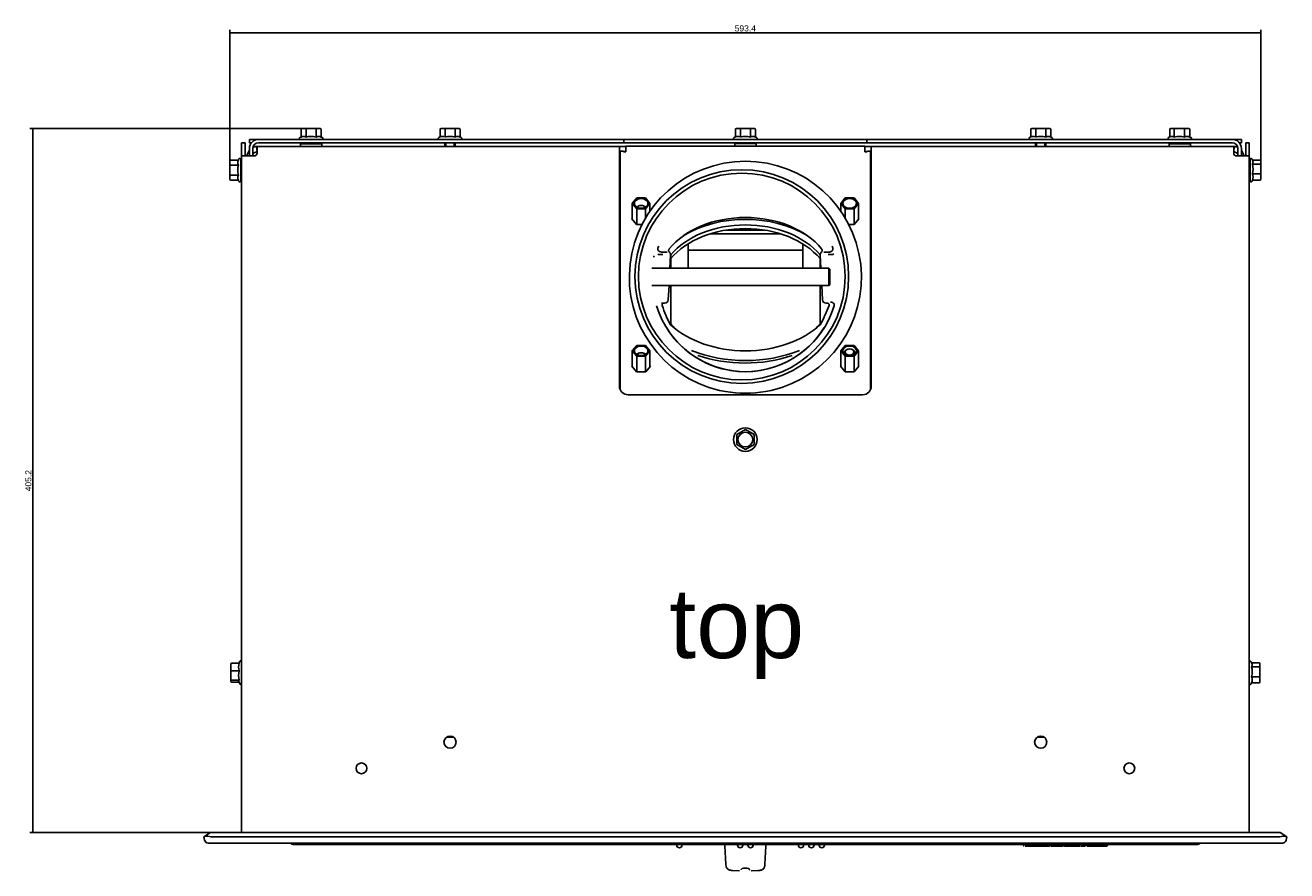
# Model space of a CAD drawing. Header units: millimetres. Extents: x -979 to 443, y 544 to 1928.
# Tile 1 of 4: x -951 to -225, y 544 to 1031. Entities that reach past the tile are written whole.
import ezdxf
from ezdxf.enums import TextEntityAlignment as Align

# ---------------------------------------------------------------- set-up
doc = ezdxf.new("R2010")
doc.units = ezdxf.units.MM
for name, color, linetype in [('016158AM_NY', 7, 'Continuous'), ('198268_PLÅT_KONV', 7, 'Continuous'), ('198269_PLÅT_KONV', 7, 'Continuous'), ('198271_STOSFÄSTE', 7, 'Continuous'), ('198272_BAKPLÅT_K', 7, 'Continuous'), ('198343_FRONT_PLÅ', 7, 'Continuous'), ('198345_STOS_PLÅT', 7, 'Continuous'), ('198567_SPJÄLLKNO', 7, 'Continuous'), ('416099_SKRUV_M6S', 7, 'Continuous'), ('603117_GLASFIBER', 7, 'Continuous'), ('603784_STOS_Ø125', 7, 'Continuous'), ('603854_KULSTOPP', 7, 'Continuous'), ('603865_ELDSTADSB', 7, 'Continuous'), ('603880_LUCKA_GJU', 7, 'Continuous'), ('603888_RAM_GJUTJ', 7, 'Continuous'), ('803255_HANDTAG_B', 7, 'Continuous'), ('Default', 7, 'Continuous')]:
    doc.layers.add(name, color=color, linetype=linetype)
doc.styles.add('SEACAD_Arial', font='arial.ttf')
doc.dimstyles.new('NIBE_ISO', dxfattribs={"dimtxt": 3.5, "dimasz": 2.45, "dimexe": 1.75, "dimexo": 1.75, "dimgap": 0.35, "dimtad": 1, "dimdec": 1, "dimdsep": 46, "dimtxsty": 'SEACAD_Arial', "dimblk1": '_SE_FILLED', "dimblk2": '_SE_FILLED', "dimsah": 1, "dimcen": 1.75, "dimadec": 1, "dimazin": 0, "dimtfac": 1, "dimtdec": 1, "dimtmove": 0, "dimatfit": 3, "dimfxl": 1, "dimtolj": 1, "dimarcsym": 0})

# ---------------------------------------------------------------- blocks, each defined once
blk = doc.blocks.new('SE2')
at = {"layer": '016158AM_NY', "color": 7, "linetype": 'Continuous'}
for p, q in [((55.48, 418.48), (55.48, 416.98)), ((67.78, 418.48), (55.48, 418.48)), ((67.78, 416.98), (67.78, 418.48)), ((305.48, 418.52), (305.48, 417.02)), ((317.78, 418.52), (305.48, 418.52)), ((317.78, 417.02), (317.78, 418.52)), ((555.48, 418.48), (555.48, 416.98)), ((567.78, 418.48), (555.48, 418.48)), ((567.78, 416.98), (567.78, 418.48)), ((246.55, 384.14), (249.09, 387.25)), ((249.09, 387.25), (254.17, 387.25)), ((254.17, 387.25), (256.71, 384.14)), ((366.55, 384.14), (369.09, 387.25)), ((369.09, 387.25), (374.17, 387.25)), ((374.17, 387.25), (376.71, 384.14)), ((246.55, 384.14), (246.55, 375.02)), ((249.09, 381.03), (246.55, 384.14)), ((249.09, 381.03), (249.09, 372.05)), ((254.17, 381.03), (249.09, 381.03)), ((256.71, 384.14), (254.17, 381.03)), ((254.17, 381.03), (254.17, 375.68)), ((256.71, 384.14), (256.71, 379.64)), ((366.55, 384.14), (366.55, 379.64)), ((369.09, 381.03), (366.55, 384.14)), ((369.09, 381.03), (369.09, 375.68)), ((374.17, 381.03), (369.09, 381.03)), ((376.71, 384.14), (374.17, 381.03)), ((374.17, 381.03), (374.17, 372.05)), ((376.71, 384.14), (376.71, 375.02)), ((246.55, 299.29), (249.09, 302.4)), ((246.55, 299.29), (246.55, 290.17)), ((249.09, 296.18), (246.55, 299.29)), ((249.09, 302.4), (254.17, 302.4)), ((254.17, 302.4), (256.71, 299.29)), ((256.71, 299.29), (254.17, 296.18)), ((256.71, 299.29), (256.71, 290.17)), ((366.55, 299.29), (369.09, 302.4)), ((366.55, 299.29), (366.55, 290.17)), ((369.09, 296.18), (366.55, 299.29)), ((369.09, 302.4), (374.17, 302.4)), ((374.17, 302.4), (376.71, 299.29)), ((376.71, 299.29), (374.17, 296.18)), ((376.71, 299.29), (376.71, 290.17)), ((249.09, 296.18), (249.09, 287.2)), ((254.17, 296.18), (249.09, 296.18)), ((254.17, 296.18), (254.17, 287.2)), ((369.09, 296.18), (369.09, 287.2)), ((374.17, 296.18), (369.09, 296.18)), ((374.17, 296.18), (374.17, 287.2))]:
    blk.add_line(p, q, dxfattribs=at)
for centre, major_axis in [((251.63, 384.14), (3.9, 0)), ((371.63, 384.14), (3.9, 0)), ((251.63, 384.14), (-3.9, 0)), ((371.63, 384.14), (-3.9, 0)), ((251.63, 299.29), (3.9, 0)), ((251.63, 299.29), (-3.9, 0)), ((371.63, 299.29), (3.9, 0)), ((371.63, 299.29), (-3.9, 0))]:
    blk.add_ellipse(centre, major_axis=major_axis, ratio=0.707107, start_param=0, end_param=3.141593, dxfattribs=at)
at = {"layer": '198268_PLÅT_KONV', "color": 7, "linetype": 'Continuous'}
for p, q in [((21.63, 418.98), (23.63, 418.98)), ((21.63, 418.1), (21.63, 418.98)), ((21.63, 418.1), (21.63, 412.31)), ((23.63, 418.98), (23.63, 418.1)), ((23.63, 418.1), (23.63, 412.31)), ((30.53, 413.08), (30.53, 416.98)), ((30.53, 416.98), (239.13, 416.98)), ((239.13, 416.98), (239.13, 413.08)), ((384.13, 413.08), (384.13, 416.98)), ((384.13, 416.98), (592.73, 416.98)), ((592.73, 416.98), (592.73, 413.08)), ((599.63, 418.98), (601.63, 418.98)), ((599.63, 418.1), (599.63, 418.98)), ((599.63, 412.31), (599.63, 418.1)), ((601.63, 418.98), (601.63, 418.1)), ((601.63, 412.31), (601.63, 418.1)), ((21.63, 411.49), (21.63, 412.31)), ((23.63, 411.49), (21.63, 411.49)), ((21.63, 411.49), (21.73, 411.43)), ((21.63, 411.49), (21.63, 21.98)), ((21.73, 411.43), (25.53, 411.43)), ((23.63, 412.31), (23.63, 411.49)), ((25.53, 411.43), (28.88, 411.43)), ((239.13, 413.08), (239.13, 278.98)), ((384.13, 278.98), (384.13, 413.08)), ((594.38, 411.43), (597.73, 411.43)), ((597.73, 411.43), (601.53, 411.43)), ((599.63, 411.49), (599.63, 412.31)), ((599.63, 411.49), (601.63, 411.49)), ((601.53, 411.43), (601.63, 411.49)), ((601.63, 412.31), (601.63, 411.49)), ((601.63, 411.49), (601.63, 21.98)), ((244.13, 273.98), (379.13, 273.98))]:
    blk.add_line(p, q, dxfattribs=at)
for centre, radius in [((141.63, 73.98), 3.5), ((481.63, 73.98), 3.5), ((90.63, 58.98), 3.1), ((532.63, 58.98), 3.1)]:
    blk.add_circle(centre, radius, dxfattribs=at)
for centre, radius, start, end in [((28.88, 413.08), 1.65, 270, 0), ((594.38, 413.08), 1.65, 180, 270), ((244.13, 278.98), 5, 180, 270), ((379.13, 278.98), 5, 270, 0)]:
    blk.add_arc(centre, radius, start, end, dxfattribs=at)
at = {"layer": '198269_PLÅT_KONV', "color": 7, "linetype": 'Continuous'}
for p, q in [((26.12, 414.81), (24.82, 412.31)), ((30.53, 413.97), (28.84, 413.29)), ((30.53, 413.99), (30.25, 416.95)), ((239.13, 416.98), (242.83, 416.98)), ((241.56, 413.98), (242.83, 413.98)), ((380.43, 416.98), (384.13, 416.98)), ((380.43, 413.98), (381.7, 413.98)), ((593.01, 416.95), (592.73, 413.99)), ((594.42, 413.29), (592.73, 413.97)), ((598.44, 412.31), (597.15, 414.81)), ((24.77, 412.06), (24.7, 411.45)), ((28.24, 412.65), (28.13, 412.43)), ((595.13, 412.43), (595.02, 412.65)), ((598.56, 411.45), (598.5, 412.06))]:
    blk.add_line(p, q, dxfattribs=at)
for centre, radius, start, end in [((30.83, 410.78), 6.2, 95.3398, 114.72465), ((30.83, 410.78), 6.2, 93.49175, 95.34032), ((592.43, 410.78), 6.2, 84.65968, 86.50825), ((592.43, 410.78), 6.2, 65.37828, 84.66025), ((30.82, 410.78), 6.19, 165.74168, 168.06132), ((30.83, 410.78), 3.19, 128.457, 144.14735), ((592.43, 410.78), 3.19, 35.8528, 51.54327), ((592.44, 410.78), 6.19, 11.9386, 14.25803)]:
    blk.add_arc(centre, radius, start, end, dxfattribs=at)
at = {"layer": '198271_STOSFÄSTE', "color": 7, "linetype": 'Continuous'}
for p, q in [((239.13, 414.18), (239.63, 414.18)), ((239.63, 414.18), (241.04, 414.18)), ((239.63, 414.18), (239.63, 409.18)), ((242.83, 415.21), (242.83, 417.02)), ((242.83, 417.02), (380.43, 417.02)), ((242.83, 415.21), (242.83, 413.79)), ((380.43, 417.02), (380.43, 415.21)), ((380.43, 415.21), (380.43, 413.79)), ((382.22, 414.18), (383.63, 414.18)), ((383.63, 414.18), (384.13, 414.18)), ((383.63, 409.18), (383.63, 414.18)), ((239.63, 409.18), (239.13, 409.18)), ((239.63, 276.8), (239.63, 409.18)), ((383.63, 276.8), (383.63, 409.18)), ((384.13, 409.18), (383.63, 409.18)), ((246.55, 375.59), (246.32, 375.3)), ((246.32, 375.3), (248.98, 372.05)), ((248.98, 372.05), (252.17, 372.05)), ((371.09, 372.05), (374.29, 372.05)), ((374.29, 372.05), (376.94, 375.3)), ((376.94, 375.3), (376.71, 375.59)), ((268.63, 346.82), (268.63, 354.46)), ((354.63, 354.46), (354.63, 346.82)), ((268.63, 314.84), (268.63, 336.82)), ((354.63, 336.82), (354.63, 314.84)), ((246.55, 290.73), (246.32, 290.45)), ((256.94, 290.45), (256.71, 290.73)), ((366.55, 290.73), (366.32, 290.45)), ((376.94, 290.45), (376.71, 290.73)), ((246.32, 290.45), (248.98, 287.2)), ((248.98, 287.2), (254.29, 287.2)), ((254.29, 287.2), (256.94, 290.45)), ((366.32, 290.45), (368.98, 287.2)), ((368.98, 287.2), (374.29, 287.2)), ((374.29, 287.2), (376.94, 290.45))]:
    blk.add_line(p, q, dxfattribs=at)
for centre, major_axis, start_param, end_param in [((242.83, 416.06), (-3.2, 0), 0.977849, 1.570796), ((380.43, 416.06), (-3.2, 0), 1.570796, 2.163743), ((311.63, 336.41), (-50, 0), 3.677119, 5.747659), ((311.63, 334.29), (50, 0), 0.535527, 2.606066), ((311.63, 332.88), (50, 0), 3.677119, 3.787328), ((311.63, 332.88), (50, 0), -0.645735, -0.535527)]:
    blk.add_ellipse(centre, major_axis=major_axis, ratio=0.707107, start_param=start_param, end_param=end_param, dxfattribs=at)
at = {"layer": '198272_BAKPLÅT_K', "color": 7, "linetype": 'Continuous'}
for p, q in [((26.13, 420.98), (31.13, 420.98)), ((26.13, 418.98), (26.13, 420.98)), ((27.23, 418.98), (26.13, 418.98)), ((26.13, 411.43), (26.13, 415.78)), ((28.13, 411.43), (28.13, 415.78)), ((236.63, 420.98), (31.33, 420.98)), ((236.63, 418.98), (31.33, 418.98)), ((236.63, 420.98), (241.63, 420.98)), ((241.63, 418.98), (236.63, 418.98)), ((241.63, 420.98), (241.63, 418.98)), ((241.63, 420.98), (246.63, 420.98)), ((246.63, 418.98), (241.63, 418.98)), ((246.63, 420.98), (376.63, 420.98)), ((246.63, 418.98), (376.63, 418.98)), ((376.63, 420.98), (381.63, 420.98)), ((381.63, 418.98), (376.63, 418.98)), ((381.63, 420.98), (386.63, 420.98)), ((381.63, 418.98), (381.63, 420.98)), ((386.63, 418.98), (381.63, 418.98)), ((591.93, 420.98), (386.63, 420.98)), ((591.93, 418.98), (386.63, 418.98)), ((592.13, 420.98), (597.13, 420.98)), ((595.13, 415.78), (595.13, 411.43)), ((597.13, 418.98), (596.03, 418.98)), ((597.13, 420.98), (597.13, 418.98)), ((597.13, 415.78), (597.13, 411.43))]:
    blk.add_line(p, q, dxfattribs=at)
for centre, radius, start, end in [((31.33, 415.78), 5.2, 90, 180), ((31.33, 415.78), 3.2, 90, 180), ((591.93, 415.78), 5.2, 0, 90), ((591.93, 415.78), 3.2, 0, 90)]:
    blk.add_arc(centre, radius, start, end, dxfattribs=at)
at = {"layer": '198343_FRONT_PLÅ', "color": 7, "linetype": 'Continuous'}
for p, q in [((143.43, 76.98), (139.83, 76.98)), ((483.43, 76.98), (479.83, 76.98))]:
    blk.add_line(p, q, dxfattribs=at)
at = {"layer": '198345_STOS_PLÅT', "color": 7, "linetype": 'Continuous'}
for p, q in [((291.47, 366.65), (331.79, 366.65)), ((322.72, 368.77), (300.54, 368.77)), ((278.63, 346.82), (278.63, 360.85)), ((344.63, 346.82), (344.63, 360.85))]:
    blk.add_line(p, q, dxfattribs=at)
at = {"layer": '198567_SPJÄLLKNO', "color": 7, "linetype": 'Continuous'}
for p, q in [((299.77, 15.18), (299.82, 14.13)), ((323.49, 15.18), (323.44, 14.13)), ((299.82, 14.13), (300.4, 3.89)), ((323.44, 14.13), (322.86, 3.89)), ((304.19, 0.15), (308.23, 0)), ((309.16, 0.59), (309.17, 0.62)), ((312.73, 1.48), (310.53, 1.48)), ((314.1, 0.59), (314.09, 0.62)), ((319.07, 0.15), (315.04, 0))]:
    blk.add_line(p, q, dxfattribs=at)
for centre, start, end in [((310.53, -0.02), 142.99104, 154.92429), ((310.53, -0.02), 90, 142.99082), ((312.73, -0.02), 37.00918, 90), ((312.73, -0.02), 25.07571, 37.00896)]:
    blk.add_arc(centre, 1.5, start, end, dxfattribs=at)
for points, knots in [([(300.4, 3.89), (300.42, 3.56), (300.44, 3.17), (300.57, 2.49), (300.64, 2.24), (300.85, 1.7), (301.02, 1.37), (301.67, 0.73), (302, 0.57), (302.55, 0.36), (302.79, 0.3), (303.47, 0.18), (303.86, 0.16), (304.19, 0.15)], [0, 0, 0, 0, 0.25, 0.25, 0.375, 0.375, 0.5, 0.5, 0.625, 0.625, 0.75, 0.75, 1, 1, 1, 1]), ([(322.86, 3.89), (322.85, 3.72), (322.83, 3.37), (322.76, 2.82), (322.63, 2.23), (322.39, 1.64), (322.01, 1.09), (321.45, 0.65), (320.74, 0.35), (319.93, 0.19), (319.36, 0.16), (319.07, 0.15)], [0, 0, 0, 0, 0.082162, 0.17296, 0.271709, 0.375809, 0.483018, 0.596167, 0.721067, 0.857198, 1, 1, 1, 1])]:
    blk.add_open_spline(points, degree=3, knots=knots, dxfattribs=at)
at = {"layer": '416099_SKRUV_M6S', "color": 7, "linetype": 'Continuous'}
for p, q in [((55.86, 422.34), (55.15, 422.01)), ((55.86, 422.34), (55.86, 426.66)), ((56.43, 427.16), (59.07, 427.16)), ((58.78, 422.34), (58.78, 426.66)), ((59.07, 427.16), (64.26, 427.16)), ((64.26, 427.16), (66.83, 427.16)), ((64.56, 422.34), (64.56, 426.66)), ((67.41, 422.34), (67.41, 426.66)), ((68.11, 422.01), (67.41, 422.34)), ((135.86, 422.36), (135.15, 422.03)), ((135.86, 422.36), (135.86, 426.68)), ((136.43, 427.18), (139.03, 427.18)), ((138.74, 422.36), (138.74, 426.68)), ((139.03, 427.18), (144.23, 427.18)), ((144.23, 427.18), (146.83, 427.18)), ((144.52, 422.36), (144.52, 426.68)), ((147.41, 422.36), (147.41, 426.68)), ((148.11, 422.03), (147.41, 422.36)), ((305.86, 422.36), (305.15, 422.03)), ((305.86, 422.36), (305.86, 426.68)), ((306.43, 427.18), (309.03, 427.18)), ((308.74, 422.36), (308.74, 426.68)), ((309.03, 427.18), (314.23, 427.18)), ((314.23, 427.18), (316.83, 427.18)), ((314.52, 422.36), (314.52, 426.68)), ((317.41, 422.36), (317.41, 426.68)), ((318.11, 422.03), (317.41, 422.36)), ((475.86, 422.36), (475.15, 422.03)), ((475.86, 422.36), (475.86, 426.68)), ((476.43, 427.18), (479.03, 427.18)), ((478.74, 422.36), (478.74, 426.68)), ((479.03, 427.18), (484.23, 427.18)), ((484.23, 427.18), (486.83, 427.18)), ((484.52, 422.36), (484.52, 426.68)), ((487.41, 422.36), (487.41, 426.68)), ((488.11, 422.03), (487.41, 422.36)), ((555.98, 422.4), (555.15, 422.01)), ((555.86, 422.34), (555.86, 426.66)), ((556.44, 427.16), (558.85, 427.16)), ((558.54, 422.34), (558.54, 426.66)), ((558.85, 427.16), (564.04, 427.16)), ((564.04, 427.16), (566.82, 427.16)), ((564.31, 422.34), (564.31, 426.66)), ((567.4, 422.34), (567.4, 426.66)), ((568.11, 422.01), (567.4, 422.34)), ((58.63, 418.98), (58.63, 418.48)), ((64.63, 418.96), (58.63, 418.96)), ((59.24, 418.48), (59.24, 418.96)), ((64.02, 418.48), (64.02, 418.96)), ((64.63, 418.48), (64.63, 418.98)), ((138.63, 418.98), (138.63, 416.98)), ((144.63, 418.98), (138.63, 418.98)), ((139.24, 416.98), (139.24, 418.98)), ((144.02, 416.98), (144.02, 418.98)), ((144.63, 416.98), (144.63, 418.98)), ((308.63, 418.98), (308.63, 418.52)), ((314.63, 418.98), (308.63, 418.98)), ((309.24, 418.52), (309.24, 418.98)), ((314.02, 418.52), (314.02, 418.98)), ((314.63, 418.52), (314.63, 418.98)), ((478.63, 418.98), (478.63, 416.98)), ((484.63, 418.98), (478.63, 418.98)), ((479.24, 416.98), (479.24, 418.98)), ((484.02, 416.98), (484.02, 418.98)), ((484.63, 416.98), (484.63, 418.98)), ((558.63, 418.98), (558.63, 418.48)), ((564.63, 418.96), (558.63, 418.96)), ((559.24, 418.48), (559.24, 418.96)), ((564.02, 418.48), (564.02, 418.96)), ((564.63, 418.48), (564.63, 418.98)), ((14.95, 405.87), (14.95, 408.47)), ((19.77, 409.05), (15.45, 409.05)), ((20.1, 409.75), (19.77, 409.05)), ((21.15, 397.02), (21.15, 409.52)), ((602.11, 409.52), (602.11, 397.02)), ((603.66, 408.69), (603.16, 409.75)), ((603.49, 406.79), (607.81, 406.79)), ((603.51, 409), (607.81, 409)), ((608.31, 408.42), (608.31, 406.44)), ((14.95, 400.67), (14.95, 405.87)), ((14.95, 398.07), (14.95, 400.67)), ((19.77, 406.16), (15.45, 406.16)), ((19.77, 400.38), (15.45, 400.38)), ((21.63, 406.27), (21.15, 406.27)), ((21.15, 400.27), (21.63, 400.27)), ((602.11, 406.27), (601.63, 406.27)), ((601.63, 400.27), (602.11, 400.27)), ((603.49, 401.07), (607.81, 401.07)), ((608.31, 406.44), (608.31, 401.29)), ((608.31, 401.29), (608.31, 398.12)), ((19.77, 397.5), (15.45, 397.5)), ((19.77, 397.5), (20.1, 396.79)), ((603.16, 396.79), (603.51, 397.55)), ((603.49, 397.55), (607.81, 397.55)), ((368.63, 298.23), (368.63, 297.53)), ((374.63, 297.53), (374.63, 298.23)), ((306.63, 251.07), (311.63, 253.95)), ((306.63, 245.29), (306.63, 251.07)), ((306.63, 251.07), (307.13, 250.78)), ((311.63, 253.95), (316.63, 251.07)), ((311.63, 253.38), (311.63, 253.95)), ((316.13, 250.78), (316.63, 251.07)), ((316.63, 251.07), (316.63, 245.29)), ((306.63, 245.29), (307.13, 245.58)), ((311.63, 242.41), (306.63, 245.29)), ((316.63, 245.29), (311.63, 242.41)), ((311.63, 242.41), (311.63, 242.98)), ((316.13, 245.58), (316.63, 245.29)), ((15.45, 114.96), (15.45, 118.93)), ((20.27, 119.47), (15.95, 119.47)), ((20.6, 120.52), (20.11, 119.47)), ((603.16, 119.34), (602.66, 120.4)), ((602.99, 117.44), (607.31, 117.44)), ((603.01, 119.65), (607.31, 119.65)), ((607.81, 119.07), (607.81, 117.09)), ((607.81, 117.09), (607.81, 111.94)), ((15.45, 110.07), (15.45, 114.96)), ((15.45, 109.15), (15.45, 110.07)), ((20.27, 115.06), (15.95, 115.06)), ((20.27, 109.63), (15.95, 109.63)), ((602.99, 111.72), (607.31, 111.72)), ((607.81, 111.94), (607.81, 108.77)), ((20.11, 108.6), (15.95, 108.6)), ((19.97, 108.9), (20.6, 107.56)), ((602.66, 107.44), (603.01, 108.2)), ((602.99, 108.2), (607.31, 108.2))]:
    blk.add_line(p, q, dxfattribs=at)
for radius in [6.8, 4.25]:
    blk.add_circle((311.63, 248.18), radius, dxfattribs=at)
for centre, radius, start, end in [((55.38, 421.51), 0.55, 115, 255.15484), ((57.32, 419.51), 3.19, 62.6587, 117.3413), ((61.67, 410.89), 11.81, 75.8453, 104.1547), ((65.98, 419.68), 3.02, 61.82521, 118.17479), ((67.88, 421.51), 0.55, 284.84516, 65), ((135.38, 421.53), 0.55, 115, 270), ((137.3, 419.61), 3.11, 62.30653, 117.69347), ((145.96, 419.62), 3.09, 62.19071, 117.80929), ((147.88, 421.53), 0.55, 270, 65), ((305.38, 421.53), 0.55, 115, 270), ((307.3, 419.61), 3.11, 62.30653, 117.69347), ((315.96, 419.62), 3.09, 62.19071, 117.80929), ((317.88, 421.53), 0.55, 270, 65), ((475.38, 421.53), 0.55, 115, 270), ((477.3, 419.61), 3.11, 62.30653, 117.69347), ((485.96, 419.62), 3.09, 62.19071, 117.80929), ((487.88, 421.53), 0.55, 270, 65), ((555.38, 421.51), 0.55, 115, 255.15484), ((557.2, 420), 2.7, 60.25599, 116.80006), ((561.42, 410.91), 11.79, 75.83371, 104.16629), ((565.85, 419.18), 3.52, 63.95508, 116.04492), ((567.88, 421.51), 0.55, 284.84516, 65), ((22.51, 407.6), 3.09, 152.19071, 207.80929), ((20.6, 409.52), 0.55, 0, 155), ((602.66, 409.52), 0.55, 25, 180), ((601.96, 407.89), 1.88, 324.16568, 24.99125), ((592.24, 403.93), 11.61, 345.72353, 14.27647), ((22.52, 398.94), 3.11, 152.30653, 207.69347), ((599.33, 399.31), 4.52, 337.09513, 22.90487), ((20.6, 397.02), 0.55, 205, 0), ((602.66, 397.02), 0.55, 180, 335), ((26.88, 117.27), 6.97, 161.54896, 198.45104), ((21.1, 120.29), 0.55, 14.84516, 155), ((602.16, 120.17), 0.55, 25, 165.15484), ((601.46, 118.54), 1.88, 324.16568, 24.99125), ((591.74, 114.58), 11.61, 345.72353, 14.27647), ((30.39, 112.34), 10.47, 164.96814, 195.03186), ((598.83, 109.96), 4.52, 337.09513, 22.90487), ((21.1, 107.79), 0.55, 205, 345.15484), ((602.16, 107.67), 0.55, 194.84516, 335)]:
    blk.add_arc(centre, radius, start, end, dxfattribs=at)
for centre, major_axis, ratio, start_param, end_param in [((56.43, 426.66), (-0.577, 0), 0.866052, 4.712389, 6.283185), ((59.07, 426.66), (0, 0.5), 0.569496, 0, 1.570796), ((64.26, 426.66), (0, 0.5), 0.585169, 4.712389, 6.283185), ((66.83, 426.66), (-0.577, 0), 0.866052, 3.141593, 4.712389), ((136.43, 426.68), (-0.577, 0), 0.866025, 4.712389, 6.283185), ((139.03, 426.68), (0, 0.5), 0.57735, 0, 1.570796), ((144.23, 426.68), (0, 0.5), 0.57735, 4.712389, 6.283185), ((146.83, 426.68), (-0.577, 0), 0.866025, 3.141593, 4.712389), ((306.43, 426.68), (-0.577, 0), 0.866025, 4.712389, 6.283185), ((309.03, 426.68), (0, 0.5), 0.57735, 0, 1.570796), ((314.23, 426.68), (0, 0.5), 0.57735, 4.712389, 6.283185), ((316.83, 426.68), (-0.577, 0), 0.866025, 3.141593, 4.712389), ((476.43, 426.68), (-0.577, 0), 0.866025, 4.712389, 6.283185), ((479.03, 426.68), (0, 0.5), 0.57735, 0, 1.570796), ((484.23, 426.68), (0, 0.5), 0.57735, 4.712389, 6.283185), ((486.83, 426.68), (-0.577, 0), 0.866025, 3.141593, 4.712389), ((556.44, 426.66), (-0.577, 0), 0.86677, 4.712389, 6.283185), ((558.85, 426.66), (0, 0.5), 0.618293, 0, 1.570796), ((564.04, 426.66), (0, 0.5), 0.535416, 4.712389, 6.283185), ((566.82, 426.66), (-0.577, 0), 0.86677, 3.141593, 4.712389), ((15.45, 408.47), (0, -0.577), 0.866025, 3.141593, 4.712389), ((607.81, 408.42), (0, -0.572), 0.873602, 1.570796, 3.141593), ((607.81, 406.44), (0.5, 0), 0.703764, 0, 1.570796), ((15.45, 405.87), (-0.5, 0), 0.57735, 4.712389, 6.283185), ((15.45, 400.67), (-0.5, 0), 0.57735, 0, 1.570796), ((607.81, 401.29), (0.5, 0), 0.440922, 4.712389, 6.283185), ((15.45, 398.07), (0, -0.577), 0.866025, 4.712389, 6.283185), ((607.81, 398.12), (0, -0.572), 0.873602, 0, 1.570796), ((251.67, 380.81), (3, 0), 0.707107, 0.609717, 2.546554), ((251.67, 381.16), (2.5, 0), 0.707107, 0.439732, 2.718279), ((251.67, 296.06), (3, 0), 0.707107, 0.571034, 2.585722), ((251.67, 296.42), (-2.5, 0), 0.707107, 3.531451, 5.910356), ((371.63, 298.23), (3, 0), 0.707107, 0, 3.597191), ((371.63, 298.23), (3, 0), 0.707107, 5.827587, 6.283185), ((15.95, 118.93), (0, -0.543), 0.920448, 3.141593, 4.712389), ((607.31, 119.07), (0, -0.572), 0.873602, 1.570796, 3.141593), ((607.31, 117.09), (0.5, 0), 0.703764, 0, 1.570796), ((15.95, 114.96), (-0.5, 0), 0.204458, 4.712389, 6.283185), ((15.95, 110.07), (-0.5, 0), 0.88197, 0, 1.570796), ((15.95, 109.15), (0, -0.543), 0.920448, 4.712389, 6.283185), ((607.31, 111.94), (0.5, 0), 0.440922, 4.712389, 6.283185), ((607.31, 108.77), (0, -0.572), 0.873602, 0, 1.570796)]:
    blk.add_ellipse(centre, major_axis=major_axis, ratio=ratio, start_param=start_param, end_param=end_param, dxfattribs=at)
blk.add_ellipse((371.63, 298.58), major_axis=(2.5, 0), ratio=0.707107, dxfattribs=at)
for points, knots in [([(144.52, 422.36), (143.57, 422.58), (142.61, 422.72), (141.16, 422.72), (140.67, 422.69), (139.7, 422.56), (139.22, 422.47), (138.74, 422.36)], [0, 0, 0, 0, 0.5, 0.5, 0.75, 0.75, 1, 1, 1, 1]), ([(314.52, 422.36), (313.57, 422.58), (312.61, 422.72), (311.16, 422.72), (310.67, 422.69), (309.7, 422.56), (309.22, 422.47), (308.74, 422.36)], [0, 0, 0, 0, 0.5, 0.5, 0.75, 0.75, 1, 1, 1, 1]), ([(484.52, 422.36), (483.57, 422.58), (482.61, 422.72), (481.16, 422.72), (480.67, 422.69), (479.7, 422.56), (479.22, 422.47), (478.74, 422.36)], [0, 0, 0, 0, 0.5, 0.5, 0.75, 0.75, 1, 1, 1, 1]), ([(19.77, 406.16), (19.55, 405.21), (19.41, 404.25), (19.41, 402.8), (19.44, 402.31), (19.57, 401.34), (19.66, 400.86), (19.77, 400.38)], [0, 0, 0, 0, 0.5, 0.5, 0.75, 0.75, 1, 1, 1, 1]), ([(20.27, 109.63), (20.16, 109.54), (20.07, 109.46), (19.94, 109.29), (19.91, 109.2), (19.91, 109.06), (19.92, 109.01), (19.95, 108.95)], [0, 0, 0, 0, 0.379774, 0.379774, 0.759547, 0.759547, 1, 1, 1, 1])]:
    blk.add_open_spline(points, degree=3, knots=knots, dxfattribs=at)
at = {"layer": '603117_GLASFIBER', "color": 7, "linetype": 'Continuous'}
for radius in [61.5, 59.5]:
    blk.add_circle((309.57, 342.05), radius, dxfattribs=at)
for centre, major_axis, start_param, end_param in [((311.63, 336.41), (-54.5, 0), 4.000248, 5.42453), ((311.63, 337.83), (-54.5, 0), 0.660902, 2.483023), ((311.63, 337.83), (-62.5, 0), 1.050006, 2.092537), ((311.63, 336.41), (-62.5, 0), 1.117562, 2.01782)]:
    blk.add_ellipse(centre, major_axis=major_axis, ratio=0.707107, start_param=start_param, end_param=end_param, dxfattribs=at)
at = {"layer": '603784_STOS_Ø125', "color": 7, "linetype": 'Continuous'}
for p, q in [((262.9, 356.16), (263.22, 356.14)), ((264.82, 356.14), (263.22, 356.14)), ((360.04, 356.14), (358.44, 356.14)), ((360.04, 356.14), (360.36, 356.16)), ((261.97, 354.67), (264.04, 354.67)), ((268.6, 354.37), (268.2, 346.82)), ((355.06, 346.82), (354.66, 354.37)), ((359.22, 354.67), (361.29, 354.67)), ((267.68, 336.82), (267.25, 328.63)), ((356.01, 328.63), (355.58, 336.82)), ((263.68, 326.79), (265.16, 326.79)), ((358.59, 326.79), (358.1, 326.79)), ((357.41, 319.72), (357.55, 320.06)), ((359.83, 325.38), (357.55, 320.06)), ((296.71, 276.53), (300.12, 275.86)), ((323.14, 275.86), (326.55, 276.53))]:
    blk.add_line(p, q, dxfattribs=at)
for centre, radius, start, end in [((311.63, 341.63), 66.79, 282.90766, 257.09234), ((284.37, 348.87), 24.99, 154.73961, 157.91795), ((263.01, 358.21), 1.8, 162.66051, 178.00539), ((263.23, 358.16), 2.02, 176.76393, 260.55361), ((264.97, 405.32), 49.19, 269.83512, 271.52471), ((266.35, 353.81), 2.35, 85.38943, 91.93814), ((356.91, 353.81), 2.35, 88.06186, 94.61057), ((358.3, 405.34), 49.2, 268.47547, 270.16469), ((360.03, 358.16), 2.02, 279.42914, 3.25332), ((338.89, 348.87), 24.99, 22.08205, 25.26039), ((360.25, 358.21), 1.8, 1.99783, 17.33628), ((292.29, 346.1), 34.1, 166.60801, 168.16894), ((311.63, 340.69), 53.42, 196.98685, 343.01608), ((311.62, 340.55), 53.27, 211.76147, 328.3676)]:
    blk.add_arc(centre, radius, start, end, dxfattribs=at)
for centre, major_axis, ratio, start_param, end_param in [((311.63, 340.39), (-50.38, 0), 0.707107, 3.658885, 5.765893), ((266.6, 354.37), (1.04, 1.83), 0.936909, 5.20436, 6.113914), ((356.66, 354.37), (-1.04, 1.83), 0.936909, 0.169271, 1.078826), ((261.97, 356.67), (1.54, -1.27), 0.998977, 4.99687, 5.401717), ((361.29, 356.67), (1.54, 1.27), 0.998977, 4.023061, 4.703498), ((265.25, 328.64), (1.96, 0.49), 0.910931, 4.445958, 6.012193), ((358.01, 328.64), (1.96, -0.49), 0.910931, 3.412585, 4.97882), ((311.63, 347.69), (0, 72.76), 0.996522, 2.982202, 3.300983)]:
    blk.add_ellipse(centre, major_axis=major_axis, ratio=ratio, start_param=start_param, end_param=end_param, dxfattribs=at)
for points, knots in [([(267.85, 358.01), (267.72, 357.85), (267.63, 357.69), (267.49, 357.35), (267.46, 357.17), (267.45, 356.91), (267.46, 356.82), (267.49, 356.65), (267.52, 356.56), (267.63, 356.31), (267.75, 356.15), (267.91, 356.01)], [0, 0, 0, 0, 0.25, 0.25, 0.5, 0.5, 0.625, 0.625, 0.75, 0.75, 1, 1, 1, 1]), ([(355.35, 356.01), (355.51, 356.15), (355.63, 356.3), (355.78, 356.64), (355.81, 356.82), (355.81, 357.17), (355.77, 357.35), (355.64, 357.69), (355.54, 357.85), (355.42, 358.01)], [0, 0, 0, 0, 0.25, 0.25, 0.5, 0.5, 0.75, 0.75, 1, 1, 1, 1]), ([(263.8, 327.08), (263.77, 327.06), (263.74, 327.01), (263.69, 326.86), (263.67, 326.76), (263.65, 326.56), (263.64, 326.48), (263.64, 326.31), (263.64, 326.2), (263.66, 325.98), (263.68, 325.85), (263.71, 325.66), (263.72, 325.6), (263.75, 325.49), (263.76, 325.44), (263.77, 325.39)], [0, 0, 0, 0, 0.25, 0.25, 0.5, 0.5, 0.625, 0.625, 0.75, 0.75, 0.875, 0.875, 0.9375, 0.9375, 1, 1, 1, 1]), ([(359.83, 325.38), (359.86, 325.46), (359.88, 325.54), (359.89, 325.69), (359.88, 325.77), (359.84, 325.92), (359.82, 326), (359.74, 326.14), (359.69, 326.22), (359.53, 326.42), (359.38, 326.54), (359.03, 326.73), (358.82, 326.79), (358.59, 326.79)], [0, 0, 0, 0, 0.125, 0.125, 0.25, 0.25, 0.375, 0.375, 0.5, 0.5, 0.75, 0.75, 1, 1, 1, 1]), ([(360.61, 327.31), (360.91, 327.34), (361.2, 327.32), (361.6, 327.21), (361.73, 327.16), (361.97, 327.03), (362.09, 326.96), (362.4, 326.7), (362.58, 326.47), (362.75, 326.02), (362.79, 325.86), (362.8, 325.59), (362.8, 325.49), (362.77, 325.3), (362.75, 325.2), (362.72, 325.09)], [0, 0, 0, 0, 0.25, 0.25, 0.375, 0.375, 0.5, 0.5, 0.75, 0.75, 0.875, 0.875, 0.9375, 0.9375, 1, 1, 1, 1])]:
    blk.add_open_spline(points, degree=3, knots=knots, dxfattribs=at)
for points in [[(268.58, 314.19), (266.53, 317.82), (264.95, 321.57), (263.77, 325.39)], [(357.41, 319.71), (356.62, 317.87), (355.73, 316.05), (354.73, 314.27)]]:
    blk.add_open_spline(points, degree=3, dxfattribs=at)
at = {"layer": '603854_KULSTOPP', "color": 7, "linetype": 'Continuous'}
for p, q in [((359.69, 346.82), (257.69, 346.82)), ((359.69, 346.82), (359.69, 336.82)), ((360.19, 346.32), (359.69, 346.82)), ((360.19, 337.32), (360.19, 346.32)), ((257.69, 336.82), (359.69, 336.82)), ((359.69, 336.82), (360.19, 337.32))]:
    blk.add_line(p, q, dxfattribs=at)
at = {"layer": '603865_ELDSTADSB', "color": 7, "linetype": 'Continuous'}
blk.add_line((278.63, 357.23), (344.63, 357.23), dxfattribs=at)
at = {"layer": '603880_LUCKA_GJU', "color": 7, "linetype": 'Continuous'}
blk.add_line((571.94, 15.18), (51.33, 15.18), dxfattribs=at)
for centre, radius, start, end in [((51.33, 17.18), 2, 216.8699, 270), ((271.63, 14.68), 0.5, 0, 90), ((273.63, 14.68), 1.5, 180, 0), ((275.63, 14.68), 0.5, 90, 180), ((306.63, 14.68), 0.5, 0, 90), ((308.63, 14.68), 1.5, 180, 0), ((310.63, 14.68), 0.5, 90, 180), ((312.63, 14.68), 0.5, 0, 90), ((314.63, 14.68), 1.5, 180, 0), ((316.63, 14.68), 0.5, 90, 180), ((341.63, 14.68), 0.5, 0, 90), ((343.63, 14.68), 1.5, 180, 0), ((345.63, 14.68), 0.5, 90, 180), ((347.63, 14.68), 0.5, 0, 90), ((349.63, 14.68), 1.5, 180, 0), ((351.63, 14.68), 0.5, 90, 180), ((353.63, 14.68), 0.5, 0, 90), ((355.63, 14.68), 1.5, 180, 0), ((357.63, 14.68), 0.5, 90, 180), ((571.94, 17.18), 2, 270, 323.1301)]:
    blk.add_arc(centre, radius, start, end, dxfattribs=at)
at = {"layer": '603888_RAM_GJUTJ', "color": 7, "linetype": 'Continuous'}
for p, q in [((0.3, 19.76), (3.38, 21.81)), ((3.93, 21.98), (6.15, 21.98)), ((6.15, 21.98), (617.11, 21.98)), ((617.11, 21.98), (619.33, 21.98)), ((619.88, 21.81), (622.96, 19.76)), ((0, 19.56), (0.3, 19.76)), ((0.34, 17.63), (0, 19.56)), ((5.26, 15.98), (2.31, 15.98)), ((618.34, 19.56), (4.92, 19.56)), ((618, 15.98), (5.26, 15.98)), ((620.95, 15.98), (618, 15.98)), ((623.26, 19.56), (622.92, 17.63)), ((622.96, 19.76), (623.26, 19.56))]:
    blk.add_line(p, q, dxfattribs=at)
for centre, radius, start, end in [((3.93, 20.98), 1, 90, 123.69007), ((619.33, 20.98), 1, 56.30993, 90), ((2.31, 17.98), 2, 190, 270), ((620.95, 17.98), 2, 270, 350)]:
    blk.add_arc(centre, radius, start, end, dxfattribs=at)
for centre, major_axis, ratio, start_param, end_param in [((5.49, 17.21), (-5.4, 2.31), 0.284302, 5.29344, 6.099554), ((4.54, 22.59), (-5.08, 0.35), 0.59166, 1.319061, 1.686323), ((618.72, 22.59), (-5.08, -0.35), 0.59166, 1.45527, 1.822532), ((617.77, 17.21), (5.4, 2.31), 0.284302, 0.183631, 0.989745)]:
    blk.add_ellipse(centre, major_axis=major_axis, ratio=ratio, start_param=start_param, end_param=end_param, dxfattribs=at)
at = {"layer": '803255_HANDTAG_B', "color": 7, "linetype": 'Continuous'}
for p, q in [((519.37, 15.21), (372.96, 15.21)), ((471.7, 14.89), (471.74, 14.48)), ((480.77, 14.48), (480.8, 14.89)), ((486.96, 14.48), (486.99, 14.89)), ((487.23, 14.89), (487.26, 14.48)), ((494.4, 14.48), (494.43, 14.89)), ((494.68, 14.48), (494.72, 14.89)), ((495, 14.89), (495.04, 14.48)), ((499.39, 14.48), (499.43, 14.89)), ((503.11, 14.48), (503.14, 14.89)), ((507.35, 14.48), (507.38, 14.89)), ((508.1, 14.89), (508.14, 14.48)), ((513.67, 14.48), (513.71, 14.89)), ((520.06, 14.48), (520.1, 14.89)), ((472.6, 14.21), (473.94, 14.21)), ((479.14, 14.21), (473.93, 14.21)), ((480.01, 14.21), (479.14, 14.21)), ((480.44, 14.21), (480.01, 14.21)), ((480.47, 14.21), (480.44, 14.21)), ((486.66, 14.21), (480.62, 14.21)), ((487.61, 14.21), (487.56, 14.21)), ((487.56, 14.21), (487.56, 14.21)), ((487.63, 14.21), (487.61, 14.21)), ((490.22, 14.21), (487.63, 14.21)), ((490.24, 14.21), (490.22, 14.21)), ((491.2, 14.21), (490.24, 14.21)), ((494.1, 14.21), (491.2, 14.21)), ((494.34, 14.21), (494.27, 14.21)), ((494.37, 14.21), (494.34, 14.21)), ((494.38, 14.21), (494.37, 14.21)), ((494.38, 14.21), (494.38, 14.21)), ((495.33, 14.21), (495.33, 14.21)), ((495.38, 14.21), (495.33, 14.21)), ((495.4, 14.21), (495.38, 14.21)), ((496.8, 14.21), (495.4, 14.21)), ((497.41, 14.21), (496.8, 14.21)), ((497.84, 14.21), (497.41, 14.21)), ((497.86, 14.21), (497.84, 14.21)), ((499.07, 14.21), (497.86, 14.21)), ((499.09, 14.21), (499.07, 14.21)), ((499.34, 14.21), (499.09, 14.21)), ((502.78, 14.21), (499.34, 14.21)), ((502.81, 14.21), (502.78, 14.21)), ((504.36, 14.21), (502.99, 14.21)), ((504.83, 14.21), (504.63, 14.21)), ((505.84, 14.21), (504.83, 14.21)), ((505.86, 14.21), (505.84, 14.21)), ((507.02, 14.21), (505.86, 14.21)), ((507.05, 14.21), (507.02, 14.21)), ((507.26, 14.21), (507.13, 14.21)), ((507.28, 14.21), (507.26, 14.21)), ((507.28, 14.21), (507.3, 14.22)), ((507.28, 14.21), (507.28, 14.21)), ((507.3, 14.22), (507.31, 14.37)), ((508.44, 14.21), (508.44, 14.21)), ((508.48, 14.21), (508.44, 14.21)), ((508.51, 14.21), (508.48, 14.21)), ((511.12, 14.21), (508.51, 14.21)), ((511.14, 14.21), (511.12, 14.21)), ((511.96, 14.21), (511.14, 14.21)), ((513.35, 14.21), (511.96, 14.21)), ((513.37, 14.21), (513.35, 14.21)), ((517.75, 14.21), (513.5, 14.21)), ((518.78, 14.21), (517.75, 14.21)), ((518.69, 14.21), (518.62, 14.21)), ((518.79, 14.21), (518.78, 14.21)), ((519.74, 14.21), (518.79, 14.21)), ((519.01, 14.21), (518.83, 14.21)), ((519.76, 14.21), (519.74, 14.21))]:
    blk.add_line(p, q, dxfattribs=at)
for centre, radius, start, end in [((471.36, 14.86), 0.35, 1.40579, 66.17309), ((481.15, 14.86), 0.35, 113.82748, 175), ((486.88, 14.86), 0.35, 5, 66.17252), ((494.78, 14.86), 0.35, 113.82731, 175.8442), ((495.07, 14.86), 0.35, 126.69044, 175), ((494.65, 14.86), 0.35, 5, 66.17252), ((499.77, 14.86), 0.35, 113.82748, 175), ((503.49, 14.86), 0.35, 113.82748, 175), ((507.73, 14.86), 0.35, 113.82748, 175), ((507.75, 14.86), 0.35, 5, 66.17252), ((514.06, 14.86), 0.35, 113.82748, 175), ((520.45, 14.86), 0.35, 113.82748, 175), ((480.47, 14.51), 0.3, 270, 355), ((480.55, 14.51), 0.3, 260.8059, 269.68885), ((481.52, 14.51), 0.3, 269.95183, 270.02232), ((487.56, 14.51), 0.3, 185, 270), ((494.1, 14.51), 0.3, 269.91419, 354.04581), ((494.38, 14.51), 0.3, 270, 355), ((495.33, 14.51), 0.3, 185, 270), ((496.1, 14.51), 0.3, 270.00245, 270.21516), ((499.09, 14.51), 0.3, 270, 355), ((502.81, 14.51), 0.3, 270, 355), ((507.05, 14.51), 0.3, 270, 355), ((508.44, 14.51), 0.3, 185, 270), ((513.37, 14.51), 0.3, 270, 355), ((519.76, 14.51), 0.3, 270, 355)]:
    blk.add_arc(centre, radius, start, end, dxfattribs=at)
for centre, major_axis, ratio, start_param, end_param in [((487.34, 14.86), (0, -0.35), 0.999964, 3.863615, 4.653936), ((472.04, 14.51), (0, -0.3), 0.99996, 4.803026, 6.227253), ((486.66, 14.51), (0, -0.3), 0.999955, 0.01013, 1.43791), ((491.88, 14.51), (0, 0.3), 0.99989, 3.142766, 3.150057), ((493.22, 14.51), (0, 0.3), 0.999927, 3.137317, 3.143196)]:
    blk.add_ellipse(centre, major_axis=major_axis, ratio=ratio, start_param=start_param, end_param=end_param, dxfattribs=at)
blk.add_open_spline([(507.12, 14.28), (507.13, 14.27), (507.15, 14.26), (507.19, 14.23), (507.23, 14.21), (507.25, 14.21), (507.26, 14.21)], degree=3, knots=[0, 0, 0, 0, 0.136838, 0.4175094, 0.7165931, 1, 1, 1, 1], dxfattribs=at)
blk = doc.blocks.new('DMBLK17')
at = {"layer": 'Default', "linetype": 'Continuous'}
for points in [[(-947.17, 969.05), (-946.35, 969.05), (-946.76, 971.5)], [(-947.17, 568.77), (-946.76, 566.32), (-946.35, 568.77)]]:
    blk.add_hatch(color=7, dxfattribs=at).paths.add_polyline_path(points)
at = {"layer": 'Default', "color": 7, "linetype": 'Continuous'}
for p, q in [((-788.38, 971.5), (-948.51, 971.5)), ((-946.76, 566.32), (-946.76, 971.5)), ((-843.9, 566.32), (-948.51, 566.32))]:
    blk.add_line(p, q, dxfattribs=at)
at = {"layer": 'Default', "color": 7, "linetype": 'Continuous', "style": 'SEACAD_Arial'}
blk.add_text('405,2', height=3.5, rotation=90, dxfattribs=at).set_placement((-951.14, 762.75), align=Align.TOP_LEFT)
blk = doc.blocks.new('_SE_FILLED')
at = {"color": 0}
blk.add_line((0, 0), (-1, 0), dxfattribs=at)
blk.add_solid([(0, 0), (-1, -0.1665), (-1, 0.1665), (0, 0)], dxfattribs=at)
blk = doc.blocks.new('DMBLK18')
at = {"layer": 'Default', "linetype": 'Continuous'}
for points in [[(-830.9, 1027), (-833.35, 1026.59), (-830.9, 1026.18)], [(-242.44, 1027), (-242.44, 1026.18), (-239.99, 1026.59)]]:
    blk.add_hatch(color=7, dxfattribs=at).paths.add_polyline_path(points)
at = {"layer": 'Default', "color": 7, "linetype": 'Continuous'}
for p, q in [((-833.35, 946.76), (-833.35, 1028.34)), ((-833.35, 1026.59), (-239.99, 1026.59)), ((-239.99, 949.95), (-239.99, 1028.34))]:
    blk.add_line(p, q, dxfattribs=at)
at = {"layer": 'Default', "color": 7, "linetype": 'Continuous', "style": 'SEACAD_Arial'}
blk.add_text('593,4', height=3.5, dxfattribs=at).set_placement((-542.83, 1030.96), align=Align.TOP_LEFT)

msp = doc.modelspace()

# ---------------------------------------------------------------- block references
at = {"layer": 'Default', "color": 7}
msp.add_blockref('SE2', (-848.3, 544.34), dxfattribs=at)

# ---------------------------------------------------------------- texts
at = {"layer": 'Default', "insert": (-580.5, 706.77), "char_height": 40, "width": 86.087, "attachment_point": 1}
msp.add_mtext('{\\fArial|b0||i0||c0|p34;\\C7;\\H40.;\\W1.;top}', dxfattribs=at)

# ---------------------------------------------------------------- dimensions: what is measured, and where the dimension line sits
at = {"layer": 'Default', "color": 7, "linetype": 'Continuous'}
dim = msp.add_linear_dim(base=(-239.99, 1026.59), p1=(-833.35, 945.01), p2=(-239.99, 948.2), text='\\A1;<>', dimstyle='NIBE_ISO', dxfattribs=at)
dim.commit()
dim.dimension.update_dxf_attribs({"geometry": 'DMBLK18', "text_midpoint": (-536.67, 1026.59), "dimtype": 160})
dim = msp.add_linear_dim(base=(-946.76, 971.5), p1=(-842.15, 566.32), p2=(-786.63, 971.5), angle=90, text='\\A1;<>', dimstyle='NIBE_ISO', dxfattribs=at)
dim.commit()
dim.dimension.update_dxf_attribs({"geometry": 'DMBLK17', "text_midpoint": (-946.76, 768.91), "dimtype": 160})

doc.saveas('drawing.dxf')
